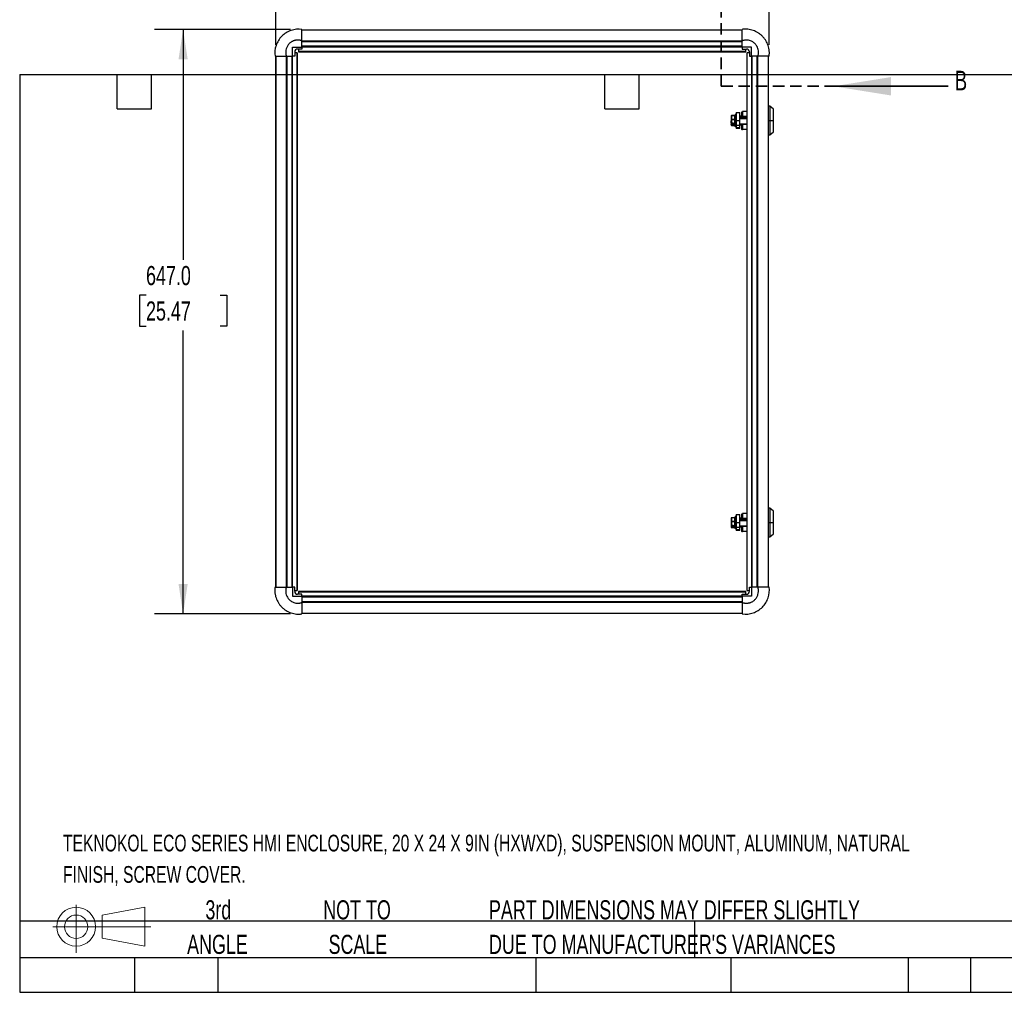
# Model space of a CAD drawing. Header units: millimetres. Extents: x 32 to 2713, y 32 to 2055.
# Tile 1 of 8: x 32 to 1122, y 32 to 1108. Entities that reach past the tile are written whole.
import ezdxf

# ---------------------------------------------------------------- set-up
doc = ezdxf.new("R2010")
doc.units = ezdxf.units.MM
doc.header["$LTSCALE"] = 10
doc.linetypes.add('HIDDEN', pattern=[1.905, 1.27, -0.635])
doc.layers.add('DIMENSIONS', color=140, linetype='Continuous', lineweight=25)
doc.layers.add('TEXT', color=140, linetype='Continuous', lineweight=25)
doc.styles.add('SLDTEXTSTYLE0', font='TXT', dxfattribs={"width": 0.7})
doc.dimstyles.new('SLDDIMSTYLE0', dxfattribs={"dimtxt": 21.580078, "dimasz": 33.02, "dimexe": 0, "dimexo": 0.0625, "dimgap": 5.39502, "dimtad": 0, "dimtih": 1, "dimtoh": 1, "dimrnd": 1e-09, "dimzin": 12, "dimdsep": 46, "dimtxsty": 'SLDTEXTSTYLE0', "dimsah": 1, "dimcen": 0.09, "dimadec": 0, "dimazin": 3, "dimtfac": 1, "dimtofl": 0, "dimtmove": 0, "dimatfit": 3, "dimfxl": 0, "dimfrac": 2, "dimtolj": 1, "dimtzin": 12, "dimarcsym": 0})
doc.dimstyles.new('SLDDIMSTYLE1', dxfattribs={"dimtxt": 21.580078, "dimasz": 33.02, "dimexe": 0, "dimexo": 0.0625, "dimgap": 5.39502, "dimtad": 0, "dimtih": 1, "dimtoh": 1, "dimrnd": 1e-09, "dimzin": 4, "dimdsep": 46, "dimtxsty": 'SLDTEXTSTYLE0', "dimsah": 1, "dimcen": 0.09, "dimadec": 0, "dimazin": 1, "dimtfac": 1, "dimtofl": 0, "dimtmove": 0, "dimatfit": 3, "dimfxl": 0, "dimfrac": 2, "dimtolj": 1, "dimtzin": 12, "dimarcsym": 0})

# ---------------------------------------------------------------- blocks, each defined once
blk = doc.blocks.new('Block11')
at = {"color": 7, "linetype": 'Continuous', "lineweight": 18}
for p, q in [((25.9, 53.1), (25.9, 0)), ((54.8, 41.7), (101.8, 50.3)), ((101.8, 50.3), (101.8, 7.3)), ((54.8, 16), (54.8, 41.7)), ((0, 28.8), (108.7, 28.8)), ((54.8, 16), (101.8, 7.3))]:
    blk.add_line(p, q, dxfattribs=at)
for radius in [21.5, 12.9]:
    blk.add_circle((25.9, 28.8), radius, dxfattribs=at)
blk = doc.blocks.new('Block12')
at = {"color": 7, "linetype": 'Continuous'}
blk.add_blockref('Block11', (0, 0), dxfattribs=at)
blk = doc.blocks.new('_D')
at = {"layer": 'DIMENSIONS'}
for p, q in [((315.1, 1080.6), (315.1, 1250.8)), ((861.3, 1080.6), (861.3, 1250.8)), ((315.1, 1219.1), (516.1, 1219.1)), ((545.3, 1219.1), (538.1, 1219.1)), ((538.1, 1219.1), (538.1, 1184.8)), ((627.4, 1219.1), (634.6, 1219.1)), ((634.6, 1219.1), (634.6, 1184.8)), ((861.3, 1219.1), (656.6, 1219.1)), ((538.1, 1184.8), (545.3, 1184.8)), ((634.6, 1184.8), (627.4, 1184.8))]:
    blk.add_line(p, q, dxfattribs=at)
for points in [[(315.1, 1219.1), (348.1, 1214), (348.1, 1224.2)], [(861.3, 1219.1), (828.3, 1224.2), (828.3, 1214)]]:
    blk.add_solid(points, dxfattribs=at)
at = {"layer": 'DIMENSIONS', "char_height": 21.17, "attachment_point": 1, "style": 'SLDTEXTSTYLE0'}
for s, insert in [('546.2', (545.3, 1251.2)), ('21.50', (545.3, 1212.1))]:
    blk.add_mtext(s, dxfattribs=dict(at, insert=insert))
blk = doc.blocks.new('_D_1')
at = {"layer": 'DIMENSIONS'}
for p, q in [((331.4, 1097.6), (180.9, 1097.6)), ((212.6, 1097.6), (212.6, 842.7)), ((171.6, 803.5), (164.4, 803.5)), ((164.4, 803.5), (164.4, 769.2)), ((253.7, 803.5), (260.9, 803.5)), ((260.9, 803.5), (260.9, 769.2)), ((164.4, 769.2), (171.6, 769.2)), ((212.6, 450.6), (212.6, 764.4)), ((260.9, 769.2), (253.7, 769.2)), ((331.4, 450.6), (180.9, 450.6))]:
    blk.add_line(p, q, dxfattribs=at)
for points in [[(212.6, 1097.6), (207.6, 1064.6), (217.7, 1064.6)], [(212.6, 450.6), (217.7, 483.6), (207.6, 483.6)]]:
    blk.add_solid(points, dxfattribs=at)
at = {"layer": 'DIMENSIONS', "char_height": 21.17, "attachment_point": 1, "style": 'SLDTEXTSTYLE0'}
for s, insert in [('647.0', (171.6, 835.7)), ('25.47', (171.6, 796.5))]:
    blk.add_mtext(s, dxfattribs=dict(at, insert=insert))

msp = doc.modelspace()

# ---------------------------------------------------------------- linework, layer by layer
at = {"color": 7, "linetype": 'HIDDEN', "lineweight": 35}
for q in [(808.353, 1168.822), (932.541, 1034.657)]:
    msp.add_line((808.353, 1034.657), q, dxfattribs=at)
for p, q in [((321.697, 1089.931), (321.686, 1089.92)), ((321.694, 1089.928), (321.691, 1089.924)), ((831.577, 1096.905), (344.114, 1096.905)), ((831.577, 1096.858), (344.114, 1096.858)), ((854.004, 1089.92), (853.993, 1089.931)), ((854, 1089.924), (853.996, 1089.928)), ((344.114, 1084.835), (831.577, 1084.835)), ((344.114, 1084.092), (831.577, 1084.092)), ((831.577, 1078.126), (831.577, 1084.982)), ((333.845, 1067.888), (333.845, 1068.688)), ((336.159, 1072.638), (336.159, 1067.888)), ((338.816, 1071.626), (336.159, 1071.626)), ((338.816, 1071.626), (338.816, 476.626)), ((339.066, 1071.626), (338.816, 1071.626)), ((339.066, 476.626), (339.066, 1071.626)), ((344.114, 1075.843), (339.364, 1075.843)), ((340.345, 1075.843), (340.345, 1073.155)), ((835.345, 1073.155), (340.345, 1073.155)), ((340.345, 1073.155), (340.345, 1072.905)), ((340.345, 1072.905), (835.345, 1072.905)), ((831.577, 1078.897), (344.114, 1078.897)), ((344.114, 1078.405), (831.577, 1078.405)), ((344.114, 1078.155), (831.577, 1078.155)), ((344.114, 1078.126), (344.114, 1075.843)), ((841.845, 1078.126), (831.577, 1078.126)), ((831.577, 1078.126), (831.577, 1075.843)), ((831.577, 1075.843), (836.327, 1075.843)), ((835.345, 1073.155), (835.345, 1075.843)), ((835.345, 1072.905), (835.345, 1073.155)), ((836.874, 1071.626), (836.624, 1071.626)), ((836.624, 1071.626), (836.624, 476.626)), ((836.874, 476.626), (836.874, 1071.626)), ((839.531, 1071.626), (836.874, 1071.626)), ((839.531, 1072.638), (839.531, 1067.888)), ((841.845, 1068.688), (841.845, 1078.126)), ((841.845, 1067.888), (841.845, 1068.688)), ((315.066, 1067.888), (315.066, 480.365)), ((315.113, 1067.888), (315.113, 480.365)), ((327.136, 480.365), (327.136, 1067.888)), ((327.879, 480.365), (327.879, 1067.888)), ((332.664, 1067.888), (333.845, 1067.888)), ((333.075, 1067.888), (333.075, 480.365)), ((333.566, 480.365), (333.566, 1067.888)), ((333.816, 480.365), (333.816, 1067.888)), ((336.159, 1067.888), (333.845, 1067.888)), ((839.531, 1067.888), (841.845, 1067.888)), ((843.026, 1067.888), (841.845, 1067.888)), ((841.874, 1067.888), (841.874, 480.365)), ((842.124, 1067.888), (842.124, 480.365)), ((842.615, 480.365), (842.615, 1067.888)), ((848.781, 1067.888), (843.026, 1067.888)), ((847.811, 1067.888), (847.811, 480.365)), ((848.554, 1067.888), (848.554, 480.365)), ((860.577, 480.365), (860.577, 1067.888)), ((860.624, 480.365), (860.624, 1067.888)), ((823.586, 1001.132), (823.586, 1003.222)), ((824.874, 1003.508), (823.97, 1003.508)), ((823.97, 1000.258), (823.97, 1003.508)), ((824.874, 1005.778), (828.874, 1005.778)), ((824.874, 1005.778), (824.874, 996.763)), ((828.874, 996.763), (828.874, 1005.778)), ((830.624, 1005.768), (830.624, 1000.258)), ((831.024, 1000.258), (831.024, 1006.187)), ((831.924, 1006.187), (831.024, 1006.187)), ((831.924, 1006.608), (831.924, 1001.308)), ((836.624, 1006.608), (831.924, 1006.608)), ((862.124, 1012.508), (860.624, 1012.508)), ((866.124, 1009.258), (862.124, 1012.508)), ((862.124, 1012.508), (862.124, 996.758)), ((866.124, 996.758), (866.124, 1009.258)), ((819.374, 1001.936), (819.374, 997.94)), ((819.374, 997.94), (819.374, 996.239)), ((819.374, 991.968), (819.374, 991.58)), ((819.392, 994.006), (819.407, 993.978)), ((823.204, 1002.136), (819.574, 1002.136)), ((819.574, 1002.136), (819.574, 1002.071)), ((819.574, 1002.071), (819.574, 998.075)), ((823.19, 1002.071), (819.574, 1002.071)), ((819.574, 998.075), (819.574, 997.88)), ((819.574, 998.075), (822.914, 998.075)), ((819.574, 997.88), (819.574, 994.024)), ((819.574, 997.88), (822.914, 997.88)), ((819.574, 994.024), (821.574, 994.024)), ((819.574, 994.024), (819.574, 993.884)), ((819.574, 993.884), (821.383, 993.884)), ((819.574, 992.566), (819.574, 993.884)), ((819.574, 992.313), (819.574, 992.583)), ((819.574, 992.313), (819.574, 992.265)), ((821.474, 992.313), (819.574, 992.313)), ((819.574, 992.265), (819.574, 991.384)), ((821.574, 992.265), (819.574, 992.265)), ((821.374, 992.595), (819.65, 992.595)), ((819.774, 992.74), (819.774, 993.884)), ((821.374, 993.884), (821.374, 992.762)), ((821.374, 992.762), (821.374, 992.504)), ((821.574, 994.024), (821.574, 992.702)), ((821.574, 992.702), (823.19, 992.702)), ((821.574, 992.702), (821.574, 992.567)), ((823.19, 992.567), (821.574, 992.567)), ((821.574, 992.567), (821.574, 992.265)), ((823.914, 1000.258), (822.914, 999.258)), ((822.914, 999.258), (822.914, 998.229)), ((822.914, 998.229), (823.914, 998.817)), ((822.914, 998.229), (822.914, 994.258)), ((822.914, 994.258), (823.914, 993.258)), ((823.19, 999.533), (823.19, 1002.071)), ((823.19, 992.702), (823.19, 993.982)), ((823.228, 1000.181), (823.272, 999.616)), ((823.384, 1001.94), (823.384, 1002.279)), ((823.384, 993.788), (823.384, 992.677)), ((823.384, 992.409), (823.384, 991.575)), ((823.586, 1001.132), (823.586, 999.93)), ((823.586, 993.586), (823.586, 991.998)), ((823.586, 991.998), (823.586, 990.294)), ((824.874, 1000.258), (823.914, 1000.258)), ((823.914, 1000.258), (823.914, 998.817)), ((823.914, 998.817), (823.914, 993.258)), ((823.914, 998.817), (824.874, 998.817)), ((823.914, 993.258), (824.874, 993.258)), ((823.97, 991.788), (823.97, 993.258)), ((824.874, 996.763), (828.874, 996.763)), ((824.874, 996.763), (824.874, 991.763)), ((830.624, 1001.658), (828.874, 1001.658)), ((836.624, 1000.258), (828.874, 1000.258)), ((828.874, 998.817), (836.624, 998.817)), ((828.874, 991.763), (828.874, 996.763)), ((828.874, 993.258), (836.624, 993.258)), ((828.874, 991.858), (830.624, 991.858)), ((830.624, 993.258), (830.624, 987.308)), ((831.024, 986.908), (831.024, 993.258)), ((831.924, 1001.308), (831.924, 1000.258)), ((836.624, 1001.308), (831.924, 1001.308)), ((831.924, 993.258), (831.924, 992.208)), ((836.624, 992.208), (831.924, 992.208)), ((831.924, 992.208), (831.924, 986.908)), ((860.624, 996.758), (862.124, 996.758)), ((862.124, 996.758), (862.124, 981.008)), ((862.124, 996.758), (866.124, 996.758)), ((866.124, 984.258), (866.124, 996.758)), ((823.19, 991.384), (819.574, 991.384)), ((819.574, 991.384), (819.574, 991.38)), ((819.574, 991.38), (823.204, 991.38)), ((823.97, 991.788), (824.774, 991.788)), ((823.97, 990.008), (823.97, 991.788)), ((823.97, 990.008), (824.874, 990.008)), ((824.874, 991.763), (824.874, 989.002)), ((824.874, 991.763), (828.874, 991.763)), ((824.874, 989.002), (828.874, 989.002)), ((824.874, 989.002), (824.874, 988.39)), ((824.874, 988.39), (828.874, 988.39)), ((824.874, 988.39), (824.874, 987.767)), ((828.874, 987.767), (824.874, 987.767)), ((828.874, 989.002), (828.874, 991.763)), ((828.874, 988.39), (828.874, 989.002)), ((828.874, 987.767), (828.874, 988.39)), ((830.624, 987.308), (831.024, 986.908)), ((831.024, 986.908), (831.924, 986.908)), ((836.624, 986.908), (831.924, 986.908)), ((860.624, 981.008), (862.124, 981.008)), ((862.124, 981.008), (866.124, 984.258)), ((862.124, 567.508), (860.624, 567.508)), ((866.124, 564.258), (862.124, 567.508)), ((862.124, 567.508), (862.124, 551.758)), ((819.374, 556.936), (819.374, 552.94)), ((823.204, 557.136), (819.574, 557.136)), ((819.574, 557.136), (819.574, 557.071)), ((819.574, 557.071), (819.574, 553.075)), ((823.19, 557.071), (819.574, 557.071)), ((823.19, 554.533), (823.19, 557.071)), ((823.384, 556.94), (823.384, 557.279)), ((823.586, 558.222), (823.586, 556.132)), ((823.586, 554.93), (823.586, 556.132)), ((824.874, 558.508), (823.97, 558.508)), ((823.97, 555.258), (823.97, 558.508)), ((824.874, 560.778), (828.874, 560.778)), ((824.874, 560.778), (824.874, 551.763)), ((828.874, 551.763), (828.874, 560.778)), ((830.624, 556.658), (828.874, 556.658)), ((830.624, 560.768), (830.624, 555.258)), ((831.024, 555.258), (831.024, 561.187)), ((831.924, 561.187), (831.024, 561.187)), ((831.924, 561.608), (831.924, 556.308)), ((836.624, 561.608), (831.924, 561.608)), ((831.924, 556.308), (831.924, 555.258)), ((836.624, 556.308), (831.924, 556.308)), ((866.124, 551.758), (866.124, 564.258)), ((819.374, 552.94), (819.374, 551.239)), ((819.374, 546.968), (819.374, 546.58)), ((819.392, 549.006), (819.407, 548.978)), ((819.574, 553.075), (819.574, 552.88)), ((819.574, 553.075), (822.914, 553.075)), ((819.574, 552.88), (819.574, 549.024)), ((822.914, 552.88), (819.574, 552.88)), ((819.574, 549.024), (821.574, 549.024)), ((819.574, 549.024), (819.574, 548.884)), ((819.574, 548.884), (821.383, 548.884)), ((819.574, 547.566), (819.574, 548.884)), ((819.574, 547.313), (819.574, 547.583)), ((819.574, 547.313), (819.574, 547.265)), ((821.474, 547.313), (819.574, 547.313)), ((819.574, 547.265), (819.574, 546.384)), ((821.574, 547.265), (819.574, 547.265)), ((819.574, 546.384), (823.19, 546.384)), ((819.574, 546.384), (819.574, 546.38)), ((819.574, 546.38), (823.204, 546.38)), ((821.374, 547.595), (819.65, 547.595)), ((819.774, 547.74), (819.774, 548.884)), ((821.374, 548.884), (821.374, 547.762)), ((821.374, 547.762), (821.374, 547.504)), ((821.574, 549.024), (821.574, 547.702)), ((821.574, 547.702), (823.19, 547.702)), ((821.574, 547.702), (821.574, 547.567)), ((823.19, 547.567), (821.574, 547.567)), ((821.574, 547.567), (821.574, 547.265)), ((823.914, 555.258), (822.914, 554.258)), ((822.914, 554.258), (822.914, 553.229)), ((823.914, 553.817), (822.914, 553.229)), ((822.914, 553.229), (822.914, 549.258)), ((822.914, 549.258), (823.914, 548.258)), ((823.19, 547.702), (823.19, 548.982)), ((823.228, 555.181), (823.272, 554.616)), ((823.384, 548.788), (823.384, 547.677)), ((823.384, 547.409), (823.384, 546.575)), ((823.586, 546.998), (823.586, 548.586)), ((823.586, 545.294), (823.586, 546.998)), ((824.874, 555.258), (823.914, 555.258)), ((823.914, 555.258), (823.914, 553.817)), ((823.914, 553.817), (823.914, 548.258)), ((824.874, 553.817), (823.914, 553.817)), ((823.914, 548.258), (824.874, 548.258)), ((823.97, 546.788), (823.97, 548.258)), ((823.97, 546.788), (824.774, 546.788)), ((823.97, 545.008), (823.97, 546.788)), ((823.97, 545.008), (824.874, 545.008)), ((824.874, 551.763), (828.874, 551.763)), ((824.874, 551.763), (824.874, 546.763)), ((824.874, 546.763), (824.874, 544.002)), ((824.874, 546.763), (828.874, 546.763)), ((836.624, 555.258), (828.874, 555.258)), ((836.624, 553.817), (828.874, 553.817)), ((828.874, 546.763), (828.874, 551.763)), ((828.874, 548.258), (836.624, 548.258)), ((828.874, 546.858), (830.624, 546.858)), ((828.874, 544.002), (828.874, 546.763)), ((830.624, 548.258), (830.624, 542.308)), ((831.024, 541.908), (831.024, 548.258)), ((831.924, 548.258), (831.924, 547.208)), ((831.924, 547.208), (831.924, 541.908)), ((836.624, 547.208), (831.924, 547.208)), ((860.624, 551.758), (862.124, 551.758)), ((862.124, 551.758), (866.124, 551.758)), ((862.124, 551.758), (862.124, 536.008)), ((866.124, 539.258), (866.124, 551.758)), ((824.874, 544.002), (828.874, 544.002)), ((824.874, 544.002), (824.874, 543.39)), ((824.874, 543.39), (828.874, 543.39)), ((824.874, 543.39), (824.874, 542.767)), ((828.874, 542.767), (824.874, 542.767)), ((828.874, 543.39), (828.874, 544.002)), ((828.874, 542.767), (828.874, 543.39)), ((830.624, 542.308), (831.024, 541.908)), ((831.024, 541.908), (831.924, 541.908)), ((836.624, 541.908), (831.924, 541.908)), ((860.624, 536.008), (862.124, 536.008)), ((862.124, 536.008), (866.124, 539.258)), ((326.91, 480.365), (332.664, 480.365)), ((332.664, 480.365), (333.845, 480.365)), ((333.845, 480.365), (333.845, 479.565)), ((336.159, 480.365), (333.845, 480.365)), ((333.845, 479.565), (333.845, 470.126)), ((336.159, 475.615), (336.159, 480.365)), ((839.531, 475.615), (839.531, 480.365)), ((839.531, 480.365), (841.845, 480.365)), ((843.026, 480.365), (841.845, 480.365)), ((841.845, 480.365), (841.845, 479.565)), ((333.845, 470.126), (344.114, 470.126)), ((336.159, 476.626), (338.816, 476.626)), ((338.816, 476.626), (339.066, 476.626)), ((344.114, 472.41), (339.364, 472.41)), ((340.345, 475.347), (340.345, 475.097)), ((835.345, 475.347), (340.345, 475.347)), ((340.345, 475.097), (340.345, 472.41)), ((340.345, 475.097), (835.345, 475.097)), ((344.114, 470.126), (344.114, 472.41)), ((344.114, 470.126), (344.114, 463.271)), ((831.577, 470.097), (344.114, 470.097)), ((831.577, 469.847), (344.114, 469.847)), ((344.114, 469.356), (831.577, 469.356)), ((831.577, 472.41), (836.327, 472.41)), ((831.577, 470.126), (831.577, 472.41)), ((835.345, 475.097), (835.345, 475.347)), ((835.345, 472.41), (835.345, 475.097)), ((836.624, 476.626), (836.874, 476.626)), ((836.874, 476.626), (839.531, 476.626)), ((321.686, 458.333), (321.697, 458.322)), ((321.691, 458.329), (321.694, 458.325)), ((831.577, 464.16), (344.114, 464.16)), ((831.577, 463.417), (344.114, 463.417)), ((853.993, 458.322), (854.004, 458.333)), ((853.996, 458.325), (854, 458.329)), ((344.114, 451.395), (831.577, 451.395)), ((344.114, 451.347), (831.577, 451.347))]:
    msp.add_line(p, q)
at = {"color": 7, "linetype": 'Continuous', "lineweight": 35}
msp.add_line((1059.541, 1034.657), (932.541, 1034.657), dxfattribs=at)
at = {"flags": 128}
for points in [[(819.374, 997.94), (819.378, 997.928), (819.389, 997.917), (819.408, 997.907), (819.433, 997.898), (819.463, 997.89), (819.498, 997.885), (819.535, 997.881), (819.574, 997.88)], [(819.374, 991.957), (819.378, 991.996), (819.389, 992.033)], [(821.374, 992.762), (821.378, 992.75), (821.389, 992.739), (821.408, 992.728), (821.433, 992.719), (821.463, 992.712), (821.498, 992.706), (821.535, 992.703), (821.574, 992.702)], [(823.362, 1002.225), (823.374, 1002.248), (823.384, 1002.279)], [(823.362, 557.225), (823.374, 557.248), (823.384, 557.279)], [(819.574, 552.88), (819.535, 552.881), (819.498, 552.885), (819.463, 552.89), (819.433, 552.898), (819.408, 552.907), (819.389, 552.917), (819.378, 552.928), (819.374, 552.94)], [(821.374, 547.762), (821.378, 547.75), (821.389, 547.739), (821.408, 547.728), (821.433, 547.719), (821.463, 547.712), (821.498, 547.706), (821.535, 547.703), (821.574, 547.702)]]:
    msp.add_lwpolyline(points, dxfattribs=at)
for centre, radius, start, end in [((339.259, 1072.743), 3.102, 88.06163, 181.93837), ((836.432, 1072.743), 3.102, 358.06163, 91.93837), ((823.97, 1003.108), 0.4, 90, 163.393974), ((819.574, 1001.936), 0.2, 90, 180), ((819.547, 1001.896), 0.177, 81.213656, 166.952808), ((819.547, 997.9), 0.177, 81.213656, 166.952808), ((819.55, 994.382), 0.359, 243.198148, 273.830037), ((819.573, 992.465), 0.2, 202.596444, 270.358075), ((819.574, 994.084), 0.2, 212.447859, 270), ((821.572, 992.764), 0.198, 180.704579, 270.687662), ((823.227, 1002.247), 0.179, 258.091468, 331.276206), ((823.254, 992.436), 0.274, 61.760341, 103.562423), ((823.185, 992.362), 0.204, 13.063693, 88.587707), ((823.941, 992.19), 0.403, 208.39286, 274.092752), ((819.574, 991.58), 0.2, 180, 270), ((819.572, 991.582), 0.198, 180.704579, 270.687662), ((823.196, 991.189), 0.196, 52.520937, 91.74519), ((823.97, 990.408), 0.4, 196.606026, 270), ((819.574, 556.936), 0.2, 90, 180), ((819.547, 556.896), 0.177, 81.213656, 166.952808), ((823.227, 557.247), 0.179, 258.091468, 331.276206), ((823.97, 558.108), 0.4, 90, 163.393974), ((819.547, 552.9), 0.177, 81.213656, 166.952808), ((819.574, 546.58), 0.2, 180, 270), ((819.572, 546.582), 0.198, 180.704579, 270.687662), ((819.55, 549.382), 0.359, 243.198148, 273.830037), ((819.573, 547.465), 0.2, 202.596444, 270.358075), ((819.574, 549.084), 0.2, 212.447859, 270), ((821.572, 547.764), 0.198, 180.704579, 270.687662), ((823.254, 547.436), 0.274, 61.760341, 103.562423), ((823.185, 547.362), 0.204, 13.063693, 88.587707), ((823.196, 546.189), 0.196, 52.520937, 91.74519), ((823.941, 547.19), 0.403, 208.39286, 274.092752), ((823.97, 545.408), 0.4, 196.606026, 270), ((339.259, 475.51), 3.102, 178.06163, 271.93837), ((836.432, 475.51), 3.102, 268.06163, 1.93837)]:
    msp.add_arc(centre, radius, start, end)
for centre, major_axis, ratio, start_param, end_param in [((821.574, 992.46), (0.156, -0.156), 0.80143188, 3.81720608, 4.86440363), ((821.574, 994.084), (0.198, 0.198), 0.15319652, 3.29360731, 4.56037433), ((821.574, 992.46), (0.156, -0.156), 0.80143188, 4.86440363, 5.38800241), ((821.574, 547.46), (0.156, -0.156), 0.80143188, 3.81720608, 4.86440363), ((821.574, 549.084), (0.198, 0.198), 0.15319652, 3.29360731, 4.56037433), ((821.574, 547.46), (0.156, -0.156), 0.80143188, 4.86440363, 5.38800241)]:
    msp.add_ellipse(centre, major_axis=major_axis, ratio=ratio, start_param=start_param, end_param=end_param)
for points, knots in [([(344.114, 1097.638), (340.026, 1098.185), (333.881, 1097.557), (326.566, 1094.121), (321.713, 1090.289), (317.88, 1085.435), (314.445, 1078.121), (313.817, 1071.976), (314.364, 1067.888)], [0, 0, 0, 0, 0.25, 0.375, 0.5, 0.625, 0.75, 1, 1, 1, 1]), ([(344.114, 1084.982), (344.114, 1086.943), (344.114, 1088.684), (344.114, 1090.98), (344.114, 1091.692), (344.114, 1092.679), (344.114, 1092.995), (344.114, 1093.598), (344.114, 1093.886), (344.114, 1095.24), (344.114, 1096.07), (344.114, 1096.945), (344.114, 1097.174), (344.114, 1097.421), (344.114, 1097.488), (344.114, 1097.588), (344.114, 1097.621), (344.114, 1097.638)], [0, 0, 0, 0, 0.25, 0.25, 0.375, 0.375, 0.4375, 0.4375, 0.5, 0.5, 0.75, 0.75, 0.875, 0.875, 0.9375, 0.9375, 1, 1, 1, 1]), ([(861.327, 1067.888), (861.395, 1068.399), (861.502, 1069.421), (861.572, 1070.952), (861.553, 1072.477), (861.448, 1073.992), (861.256, 1075.495), (860.888, 1077.476), (860.219, 1079.899), (859.089, 1082.702), (857.651, 1085.358), (855.894, 1087.862), (853.85, 1090.161), (851.551, 1092.205), (849.047, 1093.962), (846.39, 1095.4), (843.588, 1096.531), (840.68, 1097.333), (838.186, 1097.724), (836.165, 1097.865), (834.641, 1097.883), (833.11, 1097.813), (832.088, 1097.707), (831.577, 1097.638)], [0, 0, 0, 0, 0.03125, 0.0625, 0.09375, 0.125, 0.15625, 0.1875, 0.25, 0.3125, 0.375, 0.4375, 0.5, 0.5625, 0.625, 0.6875, 0.75, 0.8125, 0.875, 0.90625, 0.9375, 0.96875, 1, 1, 1, 1]), ([(831.577, 1084.982), (831.577, 1086.943), (831.577, 1088.684), (831.577, 1090.98), (831.577, 1091.692), (831.577, 1092.679), (831.577, 1092.995), (831.577, 1093.598), (831.577, 1093.886), (831.577, 1095.24), (831.577, 1096.07), (831.577, 1096.945), (831.577, 1097.174), (831.577, 1097.421), (831.577, 1097.488), (831.577, 1097.588), (831.577, 1097.621), (831.577, 1097.638)], [0, 0, 0, 0, 0.25, 0.25, 0.375, 0.375, 0.4375, 0.4375, 0.5, 0.5, 0.75, 0.75, 0.875, 0.875, 0.9375, 0.9375, 1, 1, 1, 1]), ([(344.114, 1084.982), (344.004, 1085.02), (343.785, 1085.096), (343.453, 1085.2), (343.118, 1085.295), (342.782, 1085.382), (342.443, 1085.459), (342.103, 1085.528), (341.761, 1085.588), (341.418, 1085.64), (341.073, 1085.682), (340.728, 1085.716), (340.381, 1085.74), (340.034, 1085.756), (339.686, 1085.763), (339.338, 1085.76), (338.99, 1085.749), (338.643, 1085.729), (338.296, 1085.699), (337.951, 1085.661), (337.607, 1085.614), (337.264, 1085.558), (336.923, 1085.493), (336.584, 1085.42), (336.247, 1085.338), (335.912, 1085.247), (335.579, 1085.147), (335.249, 1085.039), (334.921, 1084.922), (334.597, 1084.797), (333.994, 1084.546), (333.134, 1084.126), (332.058, 1083.469), (331.048, 1082.715), (329.596, 1081.402), (327.941, 1079.287), (326.581, 1076.189), (326.173, 1073.719), (326.154, 1072.122), (326.184, 1071.402), (326.252, 1070.686), (326.358, 1069.974), (326.503, 1069.27), (326.683, 1068.572), (326.834, 1068.116), (326.91, 1067.888)], [0, 0, 0, 0, 0.01153195, 0.02305179, 0.03456155, 0.04606319, 0.05755865, 0.06904985, 0.0805387, 0.09202707, 0.10351686, 0.11500996, 0.12650828, 0.13801374, 0.14952831, 0.16105397, 0.17258922, 0.18411488, 0.19562944, 0.2071349, 0.21863322, 0.23012632, 0.2416161, 0.25310448, 0.26459332, 0.27608452, 0.28757999, 0.29908163, 0.3105914, 0.32211125, 0.33364322, 0.37538002, 0.41702584, 0.45867167, 0.50040847, 0.61130122, 0.72230092, 0.83319367, 0.85706575, 0.88089509, 0.90469909, 0.92849468, 0.95229867, 0.97612798, 1, 1, 1, 1]), ([(848.78, 1067.888), (848.818, 1068.002), (848.938, 1068.369), (849.167, 1069.132), (849.412, 1070.342), (849.574, 1072.007), (849.479, 1074.119), (848.927, 1076.615), (847.695, 1079.351), (845.731, 1081.876), (843.281, 1083.801), (840.788, 1085.005), (838.461, 1085.615), (836.428, 1085.804), (834.752, 1085.725), (833.446, 1085.526), (832.514, 1085.277), (831.932, 1085.096), (831.658, 1085.008), (831.577, 1084.982)], [0, 0, 0, 0, 0.01192805, 0.03830519, 0.07914431, 0.13442884, 0.20414182, 0.28828635, 0.38687583, 0.49990393, 0.60260035, 0.69375162, 0.77309139, 0.84039194, 0.89580053, 0.9394706, 0.97136947, 0.99155711, 1, 1, 1, 1]), ([(333.845, 1068.688), (333.845, 1070.261), (333.845, 1071.834), (333.845, 1074.98), (333.845, 1076.553), (333.845, 1078.126)], [0, 0, 0, 0, 0.5, 0.5, 1, 1, 1, 1]), ([(314.364, 1067.888), (314.364, 1067.888), (314.364, 1067.888), (314.364, 1067.888), (314.634, 1067.888), (319.11, 1067.888), (326.91, 1067.888)], [-0.000054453, -0.000054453, -0.000054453, -0.000054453, 0, 0, 0, 0.998744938, 0.998744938, 0.998744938, 0.998744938]), ([(861.327, 1067.888), (861.327, 1067.888), (861.327, 1067.888), (861.327, 1067.888), (861.057, 1067.888), (856.58, 1067.888), (848.781, 1067.888)], [-0.000054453, -0.000054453, -0.000054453, -0.000054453, 0, 0, 0, 0.998744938, 0.998744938, 0.998744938, 0.998744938]), ([(823.586, 1003.222), (823.509, 1002.956), (823.408, 1002.609), (823.329, 1002.256), (823.31, 1002.173)], [0, 0, 0, 0, 0.76442938, 1, 1, 1, 1]), ([(819.388, 994.062), (819.391, 994.152), (819.397, 994.331), (819.403, 994.6), (819.404, 994.867), (819.4, 995.223), (819.383, 995.679), (819.377, 996.051), (819.374, 996.239)], [0, 0, 0, 0, 0.12832287, 0.25421707, 0.37799838, 0.49997031, 0.74609979, 1, 1, 1, 1]), ([(819.374, 996.064), (819.374, 995.84), (819.374, 994.932), (819.374, 993.566), (819.374, 992.304), (819.374, 992.077), (819.374, 991.968)], [0, 0, 0, 0, 0.10105072, 0.40805415, 0.71505758, 1, 1, 1, 1]), ([(819.374, 991.968), (819.375, 991.974), (819.376, 991.987), (819.382, 992.013), (819.389, 992.043), (819.396, 992.077), (819.404, 992.136), (819.405, 992.229), (819.394, 992.334), (819.388, 992.388)], [0, 0, 0, 0, 0.10265048, 0.20383242, 0.3036995, 0.40240339, 0.50008967, 0.74579978, 1, 1, 1, 1]), ([(819.388, 992.388), (819.386, 992.405), (819.397, 992.459), (819.461, 992.549), (819.515, 992.583), (819.574, 992.583)], [0, 0, 0, 0, 0.5, 0.5, 1, 1, 1, 1]), ([(819.392, 994.006), (819.39, 994.017), (819.389, 994.029), (819.388, 994.043), (819.388, 994.049), (819.388, 994.055), (819.388, 994.062)], [0, 0, 0, 0, 0.000047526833, 0.000047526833, 0.000047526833, 0.0000679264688, 0.0000679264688, 0.0000679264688, 0.0000679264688]), ([(823.19, 991.384), (823.173, 991.417), (823.14, 991.481), (823.101, 991.579), (823.07, 991.677), (823.048, 991.775), (823.035, 991.875), (823.029, 992.009), (823.044, 992.175), (823.094, 992.372), (823.158, 992.502), (823.19, 992.567)], [0, 0, 0, 0, 0.08196505, 0.16442156, 0.24740276, 0.33094123, 0.41506892, 0.49981712, 0.66877448, 0.8354158, 1, 1, 1, 1]), ([(823.19, 1002.071), (823.193, 1002.081), (823.198, 1002.1), (823.202, 1002.121), (823.202, 1002.134), (823.198, 1002.138), (823.193, 1002.133), (823.19, 1002.131)], [0, 0, 0, 0, 0.20177451, 0.40088963, 0.59911037, 0.79822549, 1, 1, 1, 1]), ([(823.19, 992.567), (823.193, 992.57), (823.198, 992.578), (823.202, 992.6), (823.202, 992.629), (823.198, 992.663), (823.193, 992.689), (823.19, 992.702)], [0, 0, 0, 0, 0.201774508, 0.400889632, 0.599110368, 0.798225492, 1, 1, 1, 1]), ([(823.363, 1002.227), (823.354, 1002.214), (823.336, 1002.188), (823.295, 1002.159), (823.248, 1002.14), (823.214, 1002.137), (823.198, 1002.136)], [0, 0, 0, 0, 0.260081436, 0.51797043, 0.766568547, 1, 1, 1, 1]), ([(823.384, 1002.161), (823.366, 1002.048), (823.333, 1001.825), (823.294, 1001.496), (823.26, 1001.113), (823.234, 1000.676), (823.23, 1000.345), (823.228, 1000.181)], [0, 0, 0, 0, 0.17180977, 0.33848973, 0.50006447, 0.75219146, 1, 1, 1, 1]), ([(823.384, 1002.279), (823.386, 1002.282), (823.389, 1002.289), (823.393, 1002.29), (823.396, 1002.284), (823.397, 1002.267), (823.394, 1002.232), (823.387, 1002.184), (823.384, 1002.161)], [0, 0, 0, 0, 0.12631411, 0.2505569, 0.37456392, 0.50015419, 0.74969894, 1, 1, 1, 1]), ([(823.384, 992.677), (823.386, 992.661), (823.389, 992.628), (823.393, 992.583), (823.396, 992.541), (823.397, 992.491), (823.394, 992.439), (823.387, 992.419), (823.384, 992.409)], [0, 0, 0, 0, 0.12628927, 0.25048828, 0.37448577, 0.50015889, 0.74964099, 1, 1, 1, 1]), ([(823.198, 991.38), (823.214, 991.379), (823.247, 991.376), (823.287, 991.361), (823.306, 991.346), (823.313, 991.341)], [0, 0, 0, 0, 0.3840828, 0.79312049, 1, 1, 1, 1]), ([(823.222, 991.728), (823.282, 991.458), (823.389, 990.977), (823.526, 990.503), (823.586, 990.294)], [0, 0, 0, 0, 0.55926127, 1, 1, 1, 1]), ([(823.19, 557.071), (823.193, 557.081), (823.198, 557.1), (823.202, 557.121), (823.202, 557.134), (823.198, 557.138), (823.193, 557.133), (823.19, 557.131)], [0, 0, 0, 0, 0.20177451, 0.40088963, 0.59911037, 0.79822549, 1, 1, 1, 1]), ([(823.363, 557.227), (823.354, 557.214), (823.336, 557.188), (823.295, 557.159), (823.248, 557.14), (823.214, 557.137), (823.198, 557.136)], [0, 0, 0, 0, 0.260081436, 0.51797043, 0.766568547, 1, 1, 1, 1]), ([(823.384, 557.161), (823.366, 557.048), (823.333, 556.825), (823.294, 556.496), (823.26, 556.113), (823.234, 555.676), (823.23, 555.345), (823.228, 555.181)], [0, 0, 0, 0, 0.17180977, 0.33848973, 0.50006447, 0.75219146, 1, 1, 1, 1]), ([(823.586, 558.222), (823.509, 557.956), (823.408, 557.609), (823.329, 557.256), (823.31, 557.173)], [0, 0, 0, 0, 0.76442938, 1, 1, 1, 1]), ([(823.384, 557.279), (823.386, 557.282), (823.389, 557.289), (823.393, 557.29), (823.396, 557.284), (823.397, 557.267), (823.394, 557.232), (823.387, 557.184), (823.384, 557.161)], [0, 0, 0, 0, 0.126314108, 0.250556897, 0.37456392, 0.500154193, 0.749698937, 1, 1, 1, 1]), ([(819.374, 551.239), (819.375, 551.163), (819.376, 551.011), (819.382, 550.785), (819.389, 550.564), (819.396, 550.347), (819.401, 550.113), (819.404, 549.93), (819.404, 549.795), (819.403, 549.705), (819.402, 549.549), (819.397, 549.326), (819.391, 549.15), (819.388, 549.062)], [0, 0, 0, 0, 0.10284699, 0.20423581, 0.30420778, 0.40280615, 0.50007611, 0.6248989, 0.65612052, 0.68734874, 0.7498253, 0.87408892, 1, 1, 1, 1]), ([(819.374, 551.064), (819.374, 550.84), (819.374, 549.932), (819.374, 548.566), (819.374, 547.304), (819.374, 547.077), (819.374, 546.968)], [0, 0, 0, 0, 0.10105072, 0.40805415, 0.71505758, 1, 1, 1, 1]), ([(819.388, 547.388), (819.391, 547.361), (819.397, 547.307), (819.402, 547.248), (819.403, 547.21), (819.404, 547.188), (819.404, 547.158), (819.401, 547.11), (819.392, 547.052), (819.378, 547.001), (819.376, 546.979), (819.374, 546.968)], [0, 0, 0, 0, 0.12590245, 0.25018006, 0.31265796, 0.34388685, 0.37510914, 0.49993461, 0.66277208, 0.82939448, 1, 1, 1, 1]), ([(819.388, 547.388), (819.386, 547.405), (819.397, 547.459), (819.461, 547.549), (819.515, 547.583), (819.574, 547.583)], [0, 0, 0, 0, 0.5, 0.5, 1, 1, 1, 1]), ([(819.388, 549.062), (819.388, 549.047), (819.388, 549.033), (819.39, 549.021), (819.39, 549.016), (819.391, 549.011), (819.392, 549.006)], [0, 0, 0, 0, 0.0000474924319, 0.0000474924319, 0.0000474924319, 0.0000678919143, 0.0000678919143, 0.0000678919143, 0.0000678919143]), ([(823.19, 546.384), (823.173, 546.417), (823.14, 546.481), (823.101, 546.579), (823.07, 546.677), (823.048, 546.775), (823.035, 546.875), (823.029, 547.009), (823.044, 547.175), (823.094, 547.372), (823.158, 547.502), (823.19, 547.567)], [0, 0, 0, 0, 0.08196505, 0.16442156, 0.24740276, 0.33094123, 0.41506892, 0.49981712, 0.66877448, 0.8354158, 1, 1, 1, 1]), ([(823.19, 547.567), (823.193, 547.57), (823.198, 547.578), (823.202, 547.6), (823.202, 547.629), (823.198, 547.663), (823.193, 547.689), (823.19, 547.702)], [0, 0, 0, 0, 0.20177451, 0.40088963, 0.59911037, 0.79822549, 1, 1, 1, 1]), ([(823.198, 546.38), (823.214, 546.379), (823.247, 546.376), (823.287, 546.361), (823.306, 546.346), (823.313, 546.341)], [0, 0, 0, 0, 0.3840828, 0.79312049, 1, 1, 1, 1]), ([(823.222, 546.728), (823.282, 546.458), (823.389, 545.977), (823.526, 545.503), (823.586, 545.294)], [0, 0, 0, 0, 0.55926127, 1, 1, 1, 1]), ([(823.384, 547.677), (823.386, 547.661), (823.389, 547.628), (823.393, 547.583), (823.396, 547.541), (823.397, 547.491), (823.394, 547.439), (823.387, 547.419), (823.384, 547.409)], [0, 0, 0, 0, 0.12628927, 0.25048828, 0.37448577, 0.50015889, 0.74964099, 1, 1, 1, 1]), ([(314.364, 480.365), (314.295, 479.854), (314.189, 478.831), (314.119, 477.301), (314.137, 475.776), (314.242, 474.261), (314.434, 472.758), (314.803, 470.777), (315.471, 468.354), (316.602, 465.551), (318.04, 462.894), (319.797, 460.391), (321.841, 458.091), (324.14, 456.048), (326.643, 454.291), (329.3, 452.852), (332.103, 451.722), (335.01, 450.92), (337.505, 450.528), (339.525, 450.388), (341.05, 450.369), (342.58, 450.44), (343.603, 450.546), (344.114, 450.615)], [0, 0, 0, 0, 0.03125, 0.0625, 0.09375, 0.125, 0.15625, 0.1875, 0.25, 0.3125, 0.375, 0.4375, 0.5, 0.5625, 0.625, 0.6875, 0.75, 0.8125, 0.875, 0.90625, 0.9375, 0.96875, 1, 1, 1, 1]), ([(314.364, 480.365), (314.364, 480.365), (314.364, 480.365), (314.364, 480.365), (314.634, 480.365), (319.11, 480.365), (326.91, 480.365)], [-0.000054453, -0.000054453, -0.000054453, -0.000054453, 0, 0, 0, 0.998744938, 0.998744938, 0.998744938, 0.998744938]), ([(326.91, 480.364), (326.872, 480.25), (326.753, 479.884), (326.523, 479.121), (326.278, 477.91), (326.116, 476.245), (326.212, 474.134), (326.763, 471.638), (327.996, 468.902), (329.959, 466.376), (332.409, 464.451), (334.902, 463.248), (337.23, 462.637), (339.262, 462.449), (340.939, 462.528), (342.245, 462.727), (343.177, 462.976), (343.758, 463.157), (344.033, 463.245), (344.114, 463.271)], [0, 0, 0, 0, 0.01192805, 0.03830519, 0.07914431, 0.13442884, 0.20414182, 0.28828635, 0.38687583, 0.49990393, 0.60260035, 0.69375162, 0.77309139, 0.84039194, 0.89580053, 0.9394706, 0.97136947, 0.99155711, 1, 1, 1, 1]), ([(831.577, 463.271), (831.686, 463.233), (831.906, 463.157), (832.238, 463.053), (832.572, 462.958), (832.909, 462.871), (833.247, 462.793), (833.587, 462.724), (833.929, 462.664), (834.272, 462.613), (834.617, 462.57), (834.962, 462.537), (835.309, 462.512), (835.656, 462.497), (836.004, 462.49), (836.352, 462.492), (836.7, 462.504), (837.048, 462.524), (837.394, 462.553), (837.74, 462.591), (838.084, 462.639), (838.426, 462.695), (838.767, 462.759), (839.107, 462.833), (839.444, 462.915), (839.779, 463.006), (840.111, 463.106), (840.442, 463.214), (840.769, 463.331), (841.094, 463.456), (841.696, 463.707), (842.556, 464.127), (843.632, 464.783), (844.642, 465.538), (846.094, 466.851), (847.749, 468.966), (849.109, 472.064), (849.517, 474.534), (849.537, 476.131), (849.507, 476.851), (849.439, 477.567), (849.332, 478.278), (849.188, 478.983), (849.008, 479.68), (848.856, 480.136), (848.781, 480.365)], [0, 0, 0, 0, 0.011531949, 0.023051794, 0.034561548, 0.046063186, 0.057558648, 0.069049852, 0.080538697, 0.09202707, 0.103516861, 0.115009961, 0.126508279, 0.138013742, 0.149528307, 0.161053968, 0.17258922, 0.18411488, 0.195629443, 0.207134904, 0.218633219, 0.230126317, 0.241616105, 0.253104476, 0.26459332, 0.276084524, 0.28757999, 0.299081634, 0.310591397, 0.322111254, 0.333643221, 0.375380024, 0.417025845, 0.458671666, 0.500408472, 0.611301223, 0.722300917, 0.833193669, 0.857065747, 0.880895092, 0.904699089, 0.928494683, 0.952298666, 0.976127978, 1, 1, 1, 1]), ([(831.577, 450.615), (835.665, 450.067), (841.809, 450.696), (849.124, 454.132), (853.977, 457.964), (857.81, 462.818), (861.245, 470.132), (861.874, 476.276), (861.327, 480.365)], [0, 0, 0, 0, 0.25, 0.375, 0.5, 0.625, 0.75, 1, 1, 1, 1]), ([(841.845, 479.565), (841.845, 477.992), (841.845, 476.418), (841.845, 473.272), (841.845, 471.699), (841.845, 470.126)], [0, 0, 0, 0, 0.5, 0.5, 1, 1, 1, 1]), ([(861.327, 480.365), (861.327, 480.365), (861.327, 480.365), (861.327, 480.365), (861.057, 480.365), (856.58, 480.365), (848.781, 480.365)], [-0.000054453, -0.000054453, -0.000054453, -0.000054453, 0, 0, 0, 0.998744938, 0.998744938, 0.998744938, 0.998744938]), ([(344.114, 463.271), (344.114, 461.31), (344.114, 459.569), (344.114, 457.273), (344.114, 456.561), (344.114, 455.574), (344.114, 455.258), (344.114, 454.654), (344.114, 454.367), (344.114, 453.013), (344.114, 452.182), (344.114, 451.308), (344.114, 451.079), (344.114, 450.831), (344.114, 450.765), (344.114, 450.665), (344.114, 450.631), (344.114, 450.615)], [0, 0, 0, 0, 0.25, 0.25, 0.375, 0.375, 0.4375, 0.4375, 0.5, 0.5, 0.75, 0.75, 0.875, 0.875, 0.9375, 0.9375, 1, 1, 1, 1]), ([(831.577, 463.271), (831.577, 461.31), (831.577, 459.569), (831.577, 457.273), (831.577, 456.561), (831.577, 455.574), (831.577, 455.258), (831.577, 454.654), (831.577, 454.367), (831.577, 453.013), (831.577, 452.182), (831.577, 451.308), (831.577, 451.079), (831.577, 450.831), (831.577, 450.765), (831.577, 450.665), (831.577, 450.631), (831.577, 450.615)], [0, 0, 0, 0, 0.25, 0.25, 0.375, 0.375, 0.4375, 0.4375, 0.5, 0.5, 0.75, 0.75, 0.875, 0.875, 0.9375, 0.9375, 1, 1, 1, 1])]:
    msp.add_open_spline(points, degree=3, knots=knots)
for points in [[(344.114, 1078.126), (344.114, 1080.411), (344.114, 1082.697), (344.114, 1084.982)], [(333.845, 1078.126), (337.268, 1078.126), (340.691, 1078.126), (344.114, 1078.126)], [(326.91, 1067.888), (328.828, 1067.888), (330.746, 1067.888), (332.664, 1067.888)], [(831.024, 1006.187), (830.891, 1006.047), (830.757, 1005.908), (830.624, 1005.768)], [(819.65, 992.595), (819.626, 992.588), (819.6, 992.583), (819.574, 992.583)], [(819.65, 992.595), (819.726, 992.619), (819.774, 992.679), (819.774, 992.74)], [(823.586, 1001.132), (823.448, 1000.817), (823.328, 1000.5), (823.228, 1000.181)], [(823.586, 556.132), (823.448, 555.817), (823.328, 555.5), (823.228, 555.181)], [(831.024, 561.187), (830.891, 561.047), (830.757, 560.908), (830.624, 560.768)], [(819.65, 547.595), (819.626, 547.588), (819.6, 547.583), (819.574, 547.583)], [(819.65, 547.595), (819.726, 547.619), (819.774, 547.679), (819.774, 547.74)], [(848.781, 480.365), (846.863, 480.365), (844.945, 480.365), (843.026, 480.365)], [(831.577, 470.126), (831.577, 467.841), (831.577, 465.556), (831.577, 463.271)], [(841.845, 470.126), (838.422, 470.126), (834.999, 470.126), (831.577, 470.126)]]:
    msp.add_open_spline(points, degree=3)
at = {"color": 7, "linetype": 'Continuous', "lineweight": 35}
msp.add_solid([(932.541, 1034.657), (996.041, 1024.497), (996.041, 1044.817)], dxfattribs=at)
at = {"layer": 'TEXT'}
for p, q in [((31.75, 1047.75), (1365.25, 1047.75)), ((31.75, 1047.75), (31.75, 31.75)), ((139.7, 1009.65), (139.7, 1047.75)), ((177.8, 1009.65), (177.8, 1047.75)), ((679.45, 1009.65), (679.45, 1047.75)), ((717.55, 1009.65), (717.55, 1047.75)), ((139.7, 1009.65), (177.8, 1009.65)), ((679.45, 1009.65), (717.55, 1009.65)), ((1365.25, 110.631), (31.75, 110.631)), ((778.794, 110.631), (778.794, 69.85)), ((1365.25, 69.85), (31.75, 69.85)), ((158.75, 69.85), (158.75, 31.75)), ((251.058, 69.85), (251.058, 31.75)), ((603.232, 69.85), (603.232, 31.75)), ((818.901, 69.85), (818.901, 31.75)), ((1015.122, 69.85), (1015.122, 31.75)), ((1084.06, 69.85), (1084.06, 31.75)), ((31.75, 31.75), (1365.25, 31.75))]:
    msp.add_line(p, q, dxfattribs=at)

# ---------------------------------------------------------------- block references
msp.add_blockref('Block12', (68.379, 75.539), dxfattribs=at)

# ---------------------------------------------------------------- texts
at = {"color": 7, "linetype": 'Continuous', "insert": (1067.005, 1051.793), "char_height": 21.58, "attachment_point": 1, "style": 'SLDTEXTSTYLE0'}
msp.add_mtext('B', dxfattribs=at)
at = {"layer": 'TEXT', "style": 'SLDTEXTSTYLE0'}
for s, insert, char_height, attachment_point in [('TEKNOKOL ECO SERIES HMI ENCLOSURE, 20 X 24 X 9IN (HXWXD), SUSPENSION MOUNT, ALUMINUM, NATURAL', (79.657, 206.202), 18.52083, 1), ('FINISH, SCREW COVER.', (79.657, 171.508), 18.52083, 1), ('3rd', (251.625, 133.64), 21.1667, 2), ('NOT TO', (405.158, 133.64), 21.1667, 2), ('PART DIMENSIONS MAY DIFFER SLIGHTLY', (551.193, 133.64), 21.16667, 1), ('ANGLE', (250.649, 95.418), 21.1667, 2), ('SCALE', (406.121, 95.418), 21.1667, 2), ("DUE TO MANUFACTURER'S VARIANCES", (551.193, 95.418), 21.16667, 1)]:
    msp.add_mtext(s, dxfattribs=dict(at, insert=insert, char_height=char_height, attachment_point=attachment_point))

# ---------------------------------------------------------------- dimensions: what is measured, and where the dimension line sits
at = {"layer": 'DIMENSIONS'}
dim = msp.add_linear_dim(base=(861.327, 1219.083), p1=(315.113, 1067.888), p2=(861.327, 1067.888), dimstyle='SLDDIMSTYLE0', dxfattribs=at)
dim.commit()
dim.dimension.update_dxf_attribs({"geometry": '_D', "text_midpoint": (586.341, 1219.083), "dimtype": 160})
dim = msp.add_linear_dim(base=(212.649, 450.615), p1=(344.114, 1097.638), p2=(344.114, 450.615), angle=90, dimstyle='SLDDIMSTYLE1', dxfattribs=at)
dim.commit()
dim.dimension.update_dxf_attribs({"geometry": '_D_1', "text_midpoint": (212.649, 803.539), "dimtype": 160})

doc.saveas('drawing.dxf')
